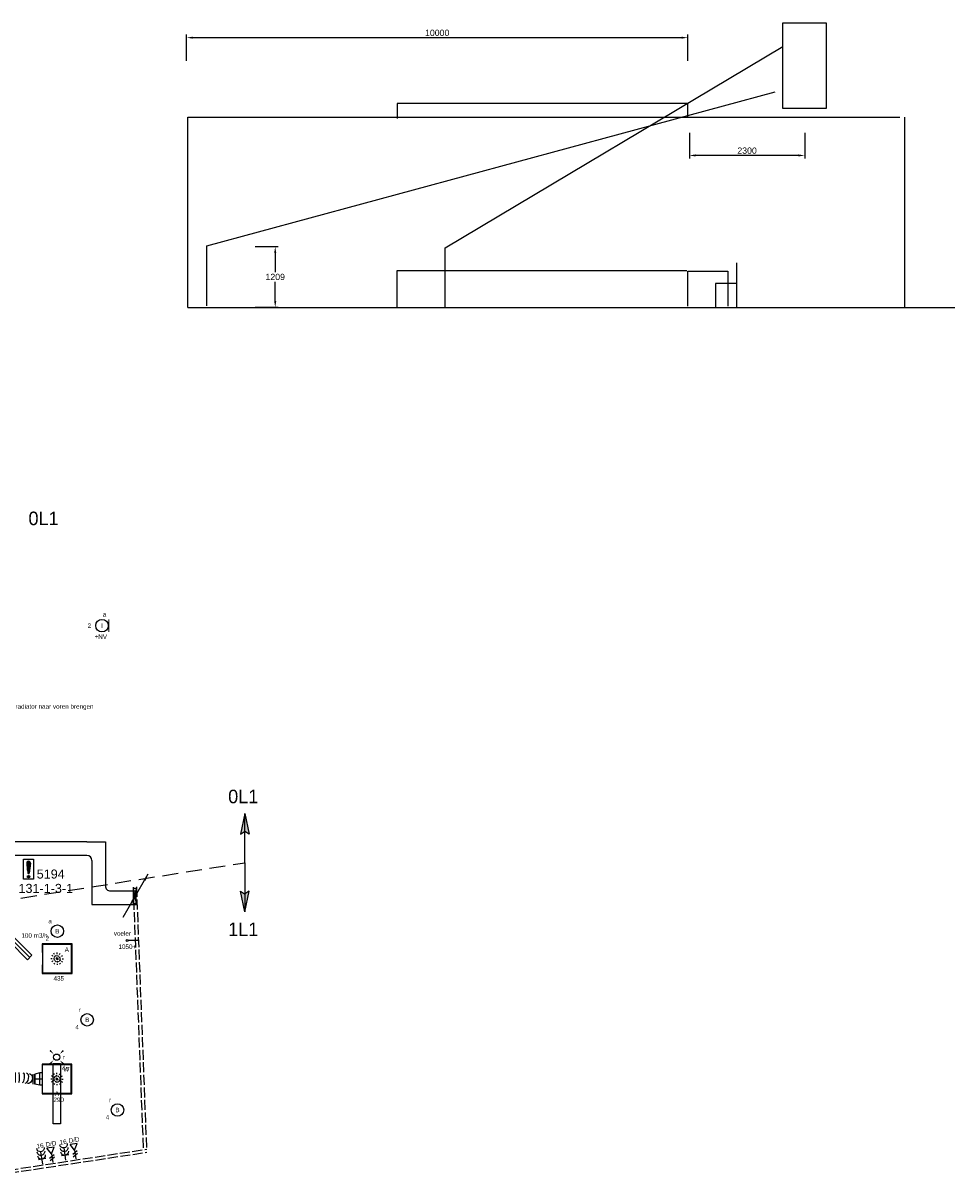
# Model space of a CAD drawing. Extents: x -138812 to 250702, y -18987 to 104055.
# Tile 94 of 193: x 94648 to 113237, y 13849 to 36863. Entities that reach past the tile are written whole.
import ezdxf
from ezdxf.enums import TextEntityAlignment as Align

# ---------------------------------------------------------------- set-up
doc = ezdxf.new("R2010")
doc.units = 0
doc.header["$LTSCALE"] = 50
for name, pattern in [('CENTER2', [28.575, 19.05, -3.175, 3.175, -3.175]), ('E_GOOT3', [5, 4, -1]), ('HIDDEN', [9.525, 6.35, -3.175]), ('STREEPJES', [0.1, 0.05, -0.05])]:
    doc.linetypes.add(name, pattern=pattern)
doc.layers.get('0').update_dxf_attribs({"linetype": 'CONTINUOUS'})
doc.layers.get('Defpoints').update_dxf_attribs({"linetype": 'CONTINUOUS'})
for name, color, linetype in [('brandmeldserienummers', 1, 'CONTINUOUS'), ('EL6131--', 2, 'CONTINUOUS'), ('EL6131--_WG', 2, 'CONTINUOUS'), ('EL6222--', 3, 'CONTINUOUS'), ('EL6311--', 3, 'CONTINUOUS'), ('EL6350--', 3, 'CONTINUOUS'), ('EL6441--', 3, 'CONTINUOUS'), ('EL6511--', 3, 'CONTINUOUS'), ('EM6131--', 1, 'CONTINUOUS'), ('WI561---', 1, 'CONTINUOUS'), ('WL570---_RETOUR', 112, 'CONTINUOUS'), ('WL570---_RETOUR_HL', 8, 'CONTINUOUS'), ('WL570---_RETOUR_RST', 2, 'CONTINUOUS'), ('WL570---_RETOUR_RST_HL', 1, 'CONTINUOUS'), ('WL570---_TOEVOER', 3, 'CONTINUOUS'), ('WL570---_TOEVOER_RST', 2, 'CONTINUOUS'), ('WL570---_TOEVOER_RST_HL', 1, 'CONTINUOUS'), ('WM570---_RETOUR_PR', 1, 'CONTINUOUS'), ('WM570---_RETOUR_RST_PR', 1, 'CONTINUOUS'), ('WM570---_TOEVOER', 1, 'CONTINUOUS'), ('WM570---_TOEVOER_PR', 1, 'CONTINUOUS'), ('WM570---_TOEVOER_RST_PR', 1, 'CONTINUOUS')]:
    doc.layers.add(name, color=color, linetype=linetype)
doc.styles.add('BURO-018', font='ARIAL.TTF', dxfattribs={"height": 90})
doc.styles.add('BURO-025', font='ARIAL.TTF', dxfattribs={"height": 125})
doc.styles.get("Standard").update_dxf_attribs({"font": 'ARIAL.TTF'})
doc.dimstyles.new('ISO-25', dxfattribs={"dimtxt": 2.5, "dimasz": 2.5, "dimexe": 1.25, "dimexo": 0.625, "dimtad": 1, "dimtih": 1, "dimdec": 4, "dimdsep": 46, "dimtxsty": 'Standard', "dimcen": 2.5, "dimadec": 0, "dimazin": 0, "dimtfac": 1, "dimtdec": 4, "dimtmove": 0, "dimatfit": 3, "dimfxl": 0, "dimtvp": 1, "dimtolj": 1, "dimtzin": 0, "dimarcsym": 0})

# ---------------------------------------------------------------- blocks, each defined once
blk = doc.blocks.new('E00172')
at = {"color": 0, "linetype": 'Continuous', "const_width": 0.5}
blk.add_lwpolyline([(-2.5, 0.75), (2.5, 0.75)], dxfattribs=at)
at = {"color": 0, "linetype": 'Continuous'}
blk.add_circle((0, 3.5), 2.5, dxfattribs=at)
at = {"color": 0, "linetype": 'Continuous', "style": 'BURO-018'}
for tag, p in [('E_GROEP', (0, 8.5)), ('E_GKAST', (0, 11.5)), ('E_SGROEP', (4.5, 8.5)), ('E_ARMCODE', (0, 3.5)), ('E_SLET', (4.5, 2.5))]:
    blk.add_attdef(tag, text='', height=1.8, dxfattribs=at).set_placement(p, align=Align.MIDDLE)
blk = doc.blocks.new('E00112')
at = {"color": 0, "linetype": 'Continuous'}
for p, q in [((0, 1), (-1, 1)), ((-1, 1), (-1, 0)), ((-1, 0), (0, 1)), ((-1, 1), (0, 0)), ((0, 0), (0, 1)), ((-1, 0), (0, 0))]:
    blk.add_line(p, q, dxfattribs=at)
blk = doc.blocks.new('E00107')
at = {"color": 0, "linetype": 'Continuous'}
blk.add_line((-5, -8.66), (5, 8.66), dxfattribs=at)
for points in [[(5, 8.66, 0, 1, 0), (3.5, 6.06, 1, 1, 0)], [(0, 0, 0, 1, 0), (-1.5, -2.6, 1, 1, 0)]]:
    blk.add_lwpolyline(points, format="xyseb", dxfattribs=at)
blk = doc.blocks.new('*X39')
at = {"color": 0}
for p, q in [((159.4, 200.26), (159.4, 201.95)), ((159.6, 198.67), (159.6, 202.13)), ((159.8, 197.35), (159.8, 202.22)), ((160, 197.25), (160, 202.25)), ((160.2, 197.35), (160.2, 202.22)), ((160.4, 198.67), (160.4, 202.13)), ((160.6, 200.26), (160.6, 201.95)), ((159.6, 195.7), (159.6, 196.3)), ((159.8, 195.54), (159.8, 196.46)), ((160, 195.5), (160, 196.5)), ((160.2, 195.54), (160.2, 196.46)), ((160.4, 195.7), (160.4, 196.3))]:
    blk.add_line(p, q, dxfattribs=at)
blk = doc.blocks.new('1116A7')
at = {"color": 0, "linetype": 'Continuous'}
for p, q in [((-2, -4), (-2, 4)), ((-2, 4), (2, 4)), ((-0.74, 2.41), (-0.25, -1.53)), ((0.74, 2.41), (0.25, -1.53)), ((2, 4), (2, -4)), ((2, -4), (-2, -4))]:
    blk.add_line(p, q, dxfattribs=at)
blk.add_circle((0, -3), 0.5, dxfattribs=at)
for centre, radius, start, end in [((0, 2.5), 0.75, 352.8192, 187.1808), ((0, -1.5), 0.25, 187.1808, 352.8192)]:
    blk.add_arc(centre, radius, start, end, dxfattribs=at)
blk.add_blockref('*X39', (-160, -199), dxfattribs=at)
at = {"color": 0, "linetype": 'Continuous', "style": 'BURO-018'}
blk.add_attdef('E_TEXT1', text='', height=1.8, dxfattribs=at).set_placement((0, 6.5), align=Align.MIDDLE)
at = {"color": 0, "linetype": 'Continuous', "style": 'BURO-018', "flags": 1}
blk.add_attdef('E_MATCODE', (0, 0), '', height=1.8, dxfattribs=at)
blk = doc.blocks.new('E001611207146')
at = {"color": 0}
for p, q in [((-12.07, -1.46), (-12.07, 1.46)), ((-12.07, 1.46), (12.07, 1.46)), ((12.07, 1.46), (12.07, -1.46)), ((12.07, -1.46), (-12.07, -1.46))]:
    blk.add_line(p, q, dxfattribs=at)
at = {"color": 0, "linetype": 'Continuous', "style": 'BURO-018'}
for tag, p in [('E_GROEP', (0, 5)), ('E_GKAST', (0, 8)), ('E_SGROEP', (4.5, 5)), ('E_ARMCODE', (0, 0)), ('E_SLET', (4.5, -3))]:
    blk.add_attdef(tag, text='', height=1.8, dxfattribs=at).set_placement(p, align=Align.MIDDLE)
blk = doc.blocks.new('E00411')
at = {"color": 0, "linetype": 'Continuous'}
blk.add_circle((0, 0), 1.25, dxfattribs=at)
for points in [[(-2.89, 2.4), (-2.4, 2.89), (-1.24, 1.24)], [(2.4, 2.89), (2.89, 2.4), (1.24, 1.24)], [(-2.4, -2.89), (-2.89, -2.4), (-1.24, -1.24)], [(2.89, -2.4), (2.4, -2.89), (1.24, -1.24)]]:
    blk.add_solid(points, dxfattribs=at)
at = {"color": 0, "linetype": 'Continuous', "style": 'BURO-018'}
for tag, p in [('E_SLET1', (0, 4.64)), ('E_GROEP', (0, 0)), ('E_GKAST', (0, 0))]:
    blk.add_attdef(tag, text='', height=1.8, dxfattribs=at).set_placement(p, align=Align.MIDDLE)
at = {"color": 0, "linetype": 'Continuous', "style": 'BURO-018', "flags": 1}
for tag in ['E_MATCODE', 'E_SGROEP']:
    blk.add_attdef(tag, text='', height=1.8, dxfattribs=at).set_placement((0, 0), align=Align.MIDDLE)
blk = doc.blocks.new('1115B3A')
at = {"color": 0, "linetype": 'Continuous'}
blk.add_circle((0, 0), 2.5, dxfattribs=at)
at = {"color": 0, "linetype": 'Continuous', "style": 'BURO-018'}
for tag, p in [('E_GROEP', (0, 5)), ('E_GKAST', (0, 8)), ('E_SGROEP', (4.5, 5)), ('E_ARMCODE', (0, 0)), ('E_SLET', (4.5, -1))]:
    blk.add_attdef(tag, text='', height=1.8, dxfattribs=at).set_placement(p, align=Align.MIDDLE)
blk = doc.blocks.new('111304B')
at = {"color": 0, "linetype": 'Continuous'}
for p, q in [((0, 1), (0, 6)), ((-1.5, 3), (1.5, 3))]:
    blk.add_line(p, q, dxfattribs=at)
for centre in [(0, 7.5), (0, 6), (0, 4.5)]:
    blk.add_arc(centre, 1.5, 180, 0, dxfattribs=at)
at = {"color": 0, "linetype": 'Continuous', "style": 'BURO-018'}
for tag, p in [('E_GKAST', (0, 13)), ('E_GROEP', (0, 10)), ('E_SGROEP', (4.5, 10))]:
    blk.add_attdef(tag, text='', height=1.8, dxfattribs=at).set_placement(p, align=Align.MIDDLE)
at = {"color": 0, "linetype": 'Continuous', "style": 'BURO-018', "flags": 1}
for tag, p in [('E_VERMCODE', (13, 10)), ('E_MATCODE', (0, 0))]:
    blk.add_attdef(tag, text='', height=1.8, dxfattribs=at).set_placement(p, align=Align.MIDDLE)
blk = doc.blocks.new('E00153')
at = {"color": 0, "linetype": 'Continuous'}
for p, q in [((-1.44, 7), (1.44, 7)), ((0, 4.5), (-1.44, 7)), ((0, 4.5), (1.44, 7)), ((-1, 4), (1, 2.85)), ((-1, 3), (1, 1.85)), ((0, 4.5), (0, 1))]:
    blk.add_line(p, q, dxfattribs=at)
at = {"color": 7, "style": 'BURO-018'}
for tag, p in [('E_COMMENT1', (-6, 12)), ('E_DCOM1', (-6, 9)), ('E_COMMENT2', (6, 12)), ('E_DCOM2', (6, 9))]:
    blk.add_attdef(tag, text='', height=1.8, dxfattribs=at).set_placement(p, align=Align.MIDDLE)
at = {"color": 0, "style": 'BURO-018'}
blk.add_attdef('E_TEXT1', text='', height=1.8, dxfattribs=at).set_placement((2.5, 6), align=Align.MIDDLE)
at = {"color": 0, "linetype": 'Continuous', "style": 'BURO-018', "flags": 1}
blk.add_attdef('E_MATCODE', text='', height=1.8, dxfattribs=at).set_placement((0, 0), align=Align.MIDDLE)
blk = doc.blocks.new('*U55')
at = {"color": 0, "ltscale": 10}
for p, q in [((0, 135, -2730), (526, 135, -2730)), ((0, -135, -2730), (526, -135, -2730))]:
    blk.add_line(p, q, dxfattribs=at)
at = {"layer": 'EM6131--', "color": 1, "style": 'BURO-018'}
blk.add_attdef('POSNR', text='', height=90, dxfattribs=at).set_placement((0, 0), align=Align.MIDDLE)
blk = doc.blocks.new('*U56')
at = {"color": 0, "ltscale": 10}
for p, q in [((0, 135, -2730), (508, 135, -2730)), ((0, -135, -2730), (508, -135, -2730))]:
    blk.add_line(p, q, dxfattribs=at)
at = {"layer": 'EM6131--', "color": 1, "style": 'BURO-018'}
blk.add_attdef('POSNR', text='', height=90, dxfattribs=at).set_placement((0, 0), align=Align.MIDDLE)
blk = doc.blocks.new('*U57')
at = {"color": 0, "ltscale": 10}
for p, q in [((135, -135, -2730), (135, 235, -2730)), ((-235, -135, -2730), (135, -135, -2730))]:
    blk.add_line(p, q, dxfattribs=at)
blk.add_arc((-235, 235, -2730), 100, 270, 0, dxfattribs=at)
at = {"layer": 'EM6131--', "color": 1, "style": 'BURO-018'}
blk.add_attdef('POSNR', text='', height=90, dxfattribs=at).set_placement((0, 0), align=Align.MIDDLE)
blk = doc.blocks.new('*U75')
at = {"color": 0, "ltscale": 10}
for p, q in [((-235, 135, -2730), (135, 135, -2730)), ((135, 135, -2730), (135, -235, -2730))]:
    blk.add_line(p, q, dxfattribs=at)
blk.add_arc((-235, -235, -2730), 100, 0, 90, dxfattribs=at)
at = {"layer": 'EM6131--', "color": 1, "style": 'BURO-018'}
blk.add_attdef('POSNR', text='', height=90, dxfattribs=at).set_placement((0, 0), align=Align.MIDDLE)
blk = doc.blocks.new('*U76')
at = {"color": 0, "ltscale": 10}
for p, q in [((0, 135, -2730), (1523, 135, -2730)), ((0, -135, -2730), (1523, -135, -2730))]:
    blk.add_line(p, q, dxfattribs=at)
at = {"layer": 'EM6131--', "color": 1, "style": 'BURO-018'}
blk.add_attdef('POSNR', text='', height=90, dxfattribs=at).set_placement((0, 0), align=Align.MIDDLE)
blk = doc.blocks.new('CVRINFO18')
at = {"color": 0, "linetype": 'Continuous', "style": 'BURO-025'}
for tag, p in [('CV_FABR', (0, 3)), ('CV_LENGTE', (0, 0)), ('CV_HOOGTE', (9, 0)), ('CV_TYPE', (18, 0)), ('CV_VENTIEL', (0, -3)), ('CV_VERM', (0, -6))]:
    blk.add_attdef(tag, p, '', height=1.8, dxfattribs=at)
blk = doc.blocks.new('*U234')
at = {"color": 0, "ltscale": 10}
for p, q in [((0, 100, -2950), (0, -100, -2950)), ((34, 100, -2950), (34, -100, -2950)), ((103, 100, -2950), (103, -100, -2950)), ((171, 100, -2950), (171, -100, -2950)), ((240, 100, -2950), (240, -100, -2950)), ((308, 100, -2950), (308, -100, -2950)), ((377, 100, -2950), (377, -100, -2950)), ((445, 100, -2950), (445, -100, -2950)), ((514, 100, -2950), (514, -100, -2950)), ((588, 100, -2950), (588, 100, -2950)), ((739, 88, -2950), (737, 88, -2950)), ((865, 69, -2950), (865, -131, -2950)), ((906, 69, -2950), (906, -131, -2950))]:
    blk.add_line(p, q, dxfattribs=at)
for centre, major_axis, ratio, start_param, end_param in [((585, 0, -2950), (2.6, 100), 0.121094, 3.138442, 6.280035), ((723, -11, -2950), (14.8, 98.9), 0.569148, 3.163182, 6.261596)]:
    blk.add_ellipse(centre, major_axis=major_axis, ratio=ratio, start_param=start_param, end_param=end_param, dxfattribs=at)
at = {"color": 0, "ltscale": 10, "extrusion": (0, 0, -1)}
for centre, major_axis, ratio, start_param, end_param in [((657, -4, -2950), (8.1, 99.7), 0.355934, 6.272736, 9.414328), ((778, -21, -2950), (24.2, 97.1), 0.747655, 6.239667, 9.38126)]:
    blk.add_ellipse(centre, major_axis=major_axis, ratio=ratio, start_param=start_param, end_param=end_param, dxfattribs=at)
at = {"layer": 'WM570---_TOEVOER_PR', "color": 1, "style": 'BURO-018'}
blk.add_attdef('POSNR', text='', height=90, dxfattribs=at).set_placement((0, 0), align=Align.MIDDLE)
blk = doc.blocks.new('*U237')
at = {"color": 0, "ltscale": 10}
for p, q in [((-53, 125, -2805), (0, 125, -2805)), ((0, 125, -2805), (99.1, 100, -2805)), ((0, 125, -2805), (0, -125, -2805)), ((0, 125, -2805), (0, -125, -2805)), ((0, 125, -2805), (0, -125, -2805)), ((99.1, 100, -2805), (99.1, -100, -2805)), ((99.1, 100, -2805), (99.1, -100, -2805)), ((-53, -125, -2805), (0, -125, -2805)), ((0, -125, -2805), (99.1, -100, -2805))]:
    blk.add_line(p, q, dxfattribs=at)
at = {"layer": 'WL570---_TOEVOER_RST_HL', "linetype": 'CENTER2'}
for p, q in [((-53, 0, -2805), (0, 0, -2805)), ((0, 0, -2805), (99.1, 0, -2805))]:
    blk.add_line(p, q, dxfattribs=at)
blk.add_circle((99.1, 0, -2805), 0.075, dxfattribs=at)
at = {"layer": 'WM570---_TOEVOER_RST_PR', "color": 1, "style": 'BURO-018'}
blk.add_attdef('POSNR', text='', height=90, dxfattribs=at).set_placement((0, 0), align=Align.MIDDLE)
blk = doc.blocks.new('*U367')
at = {"color": 0, "ltscale": 10}
for p, q in [((298, 298, -2782), (-298, 298, -2782)), ((-298, 298, -2782), (-298, 125, -2782)), ((286, 286, -2782), (-286, 286, -2782)), ((-286, -286, -2782), (-286, 286, -2782)), ((286, -286, -2782), (286, 286, -2782)), ((298, -298, -2782), (298, 298, -2782)), ((-298, -125, -2782), (-298, -298, -2782)), ((-298, -298, -2782), (298, -298, -2782)), ((286, -286, -2782), (-286, -286, -2782))]:
    blk.add_line(p, q, dxfattribs=at)
at = {"color": 8, "linetype": 'STREEPJES', "ltscale": 10}
for q in [(-125, 0, -2782), (-108, 62, -2782), (-108, -62, -2782), (-62, 108, -2782), (-62, -108, -2782), (0, 125, -2782), (62, 108, -2782), (108, 62, -2782), (0, -125, -2782), (62, -108, -2782), (108, -62, -2782), (125, 0, -2782)]:
    blk.add_line((0, 0, -2782), q, dxfattribs=at)
at = {"layer": 'WL570---_RETOUR_RST_HL', "linetype": 'CENTER2'}
blk.add_circle((0, 0, -2782), 0.075, dxfattribs=at)
at = {"layer": 'WL570---_RETOUR_RST', "color": 1, "style": 'BURO-018'}
for tag in ['MC', 'Q']:
    blk.add_attdef(tag, text='', height=90, dxfattribs=at).set_placement((0, 0), align=Align.MIDDLE)
at = {"layer": 'WM570---_RETOUR_RST_PR', "color": 1, "style": 'BURO-018'}
blk.add_attdef('POSNR', text='', height=90, dxfattribs=at).set_placement((0, 0), align=Align.MIDDLE)
blk = doc.blocks.new('*U369')
at = {"color": 0, "ltscale": 10}
for p, q in [((298, 298, -2782), (-298, 298, -2782)), ((-298, 298, -2782), (-298, 125, -2782)), ((286, 286, -2782), (-286, 286, -2782)), ((-286, -286, -2782), (-286, 286, -2782)), ((286, -286, -2782), (286, 286, -2782)), ((298, -298, -2782), (298, 298, -2782)), ((-298, -125, -2782), (-298, -298, -2782)), ((-298, -298, -2782), (298, -298, -2782)), ((286, -286, -2782), (-286, -286, -2782))]:
    blk.add_line(p, q, dxfattribs=at)
at = {"color": 8, "linetype": 'STREEPJES', "ltscale": 10}
for q in [(-125, 0, -2782), (-108, 62, -2782), (-108, -62, -2782), (-62, 108, -2782), (-62, -108, -2782), (0, 125, -2782), (62, 108, -2782), (108, 62, -2782), (0, -125, -2782), (62, -108, -2782), (108, -62, -2782), (125, 0, -2782)]:
    blk.add_line((0, 0, -2782), q, dxfattribs=at)
at = {"layer": 'WL570---_TOEVOER_RST_HL', "linetype": 'CENTER2'}
blk.add_circle((0, 0, -2782), 0.075, dxfattribs=at)
at = {"layer": 'WL570---_TOEVOER_RST', "color": 1, "style": 'BURO-018'}
for tag in ['MC', 'Q']:
    blk.add_attdef(tag, text='', height=90, dxfattribs=at).set_placement((0, 0), align=Align.MIDDLE)
at = {"layer": 'WM570---_TOEVOER_RST_PR', "color": 1, "style": 'BURO-018'}
blk.add_attdef('POSNR', text='', height=90, dxfattribs=at).set_placement((0, 0), align=Align.MIDDLE)
blk = doc.blocks.new('*U610')
at = {"color": 0, "ltscale": 10}
for p, q in [((0, 62, -3000), (494, 62, -3000)), ((0, -63, -3000), (0, 62, -3000)), ((494, 62, -3000), (494, -63, -3000)), ((0, -63, -3000), (494, -63, -3000))]:
    blk.add_line(p, q, dxfattribs=at)
at = {"layer": 'WL570---_RETOUR_HL', "linetype": 'CENTER2'}
blk.add_line((0, 0, -3000), (494, 0, -3000), dxfattribs=at)
at = {"layer": 'WM570---_RETOUR_PR', "color": 1, "style": 'BURO-018'}
blk.add_attdef('POSNR', text='', height=90, dxfattribs=at).set_placement((0, 0), align=Align.MIDDLE)
blk = doc.blocks.new('*D2039')
at = {"layer": 'Defpoints', "color": 0, "transparency": 16777216}
for p in [(107941, 34703), (110241, 34703), (107941, 34223)]:
    blk.add_point(p, dxfattribs=at)
at = {"layer": 'WL570---_RETOUR', "color": 0, "lineweight": -2, "transparency": 16777216}
for p, q in [((107941, 34672), (107941, 34160)), ((110241, 34672), (110241, 34160)), ((110116, 34223), (108066, 34223))]:
    blk.add_line(p, q, dxfattribs=at)
at = {"layer": 'WL570---_RETOUR', "color": 0, "transparency": 16777216}
for points in [[(108066, 34244), (108066, 34202), (107941, 34223)], [(110116, 34244), (110116, 34202), (110241, 34223)]]:
    blk.add_solid(points, dxfattribs=at)
at = {"layer": 'WL570---_RETOUR', "color": 0, "transparency": 16777216, "insert": (109091, 34318), "char_height": 125, "attachment_point": 5}
blk.add_mtext('\\A1;2300', dxfattribs=at)
blk = doc.blocks.new('*D2040')
at = {"layer": 'Defpoints', "color": 0, "transparency": 16777216}
for p in [(97909, 36572), (97909, 36082), (107909, 36082)]:
    blk.add_point(p, dxfattribs=at)
at = {"layer": 'WL570---_RETOUR', "color": 0, "lineweight": -2, "transparency": 16777216}
for p, q in [((97909, 36113), (97909, 36635)), ((107909, 36113), (107909, 36635)), ((107784, 36572), (98034, 36572))]:
    blk.add_line(p, q, dxfattribs=at)
at = {"layer": 'WL570---_RETOUR', "color": 0, "transparency": 16777216}
for points in [[(98034, 36593), (98034, 36552), (97909, 36572)], [(107784, 36593), (107784, 36552), (107909, 36572)]]:
    blk.add_solid(points, dxfattribs=at)
at = {"layer": 'WL570---_RETOUR', "color": 0, "transparency": 16777216, "insert": (102909, 36668), "char_height": 125, "attachment_point": 5}
blk.add_mtext('\\A1;10000', dxfattribs=at)
blk = doc.blocks.new('*D2041')
at = {"layer": 'Defpoints', "color": 0, "transparency": 16777216}
for p in [(99244, 32404), (99678, 32404), (99244, 31194)]:
    blk.add_point(p, dxfattribs=at)
at = {"layer": 'WL570---_RETOUR', "color": 0, "lineweight": -2, "transparency": 16777216}
for p, q in [((99275, 32404), (99740, 32404)), ((99678, 32279), (99678, 31894)), ((99678, 31319), (99678, 31704)), ((99275, 31194), (99740, 31194))]:
    blk.add_line(p, q, dxfattribs=at)
at = {"layer": 'WL570---_RETOUR', "color": 0, "transparency": 16777216}
for points in [[(99657, 32279), (99699, 32279), (99678, 32404)], [(99657, 31319), (99699, 31319), (99678, 31194)]]:
    blk.add_solid(points, dxfattribs=at)
at = {"layer": 'WL570---_RETOUR', "color": 0, "transparency": 16777216, "insert": (99678, 31799), "char_height": 125, "attachment_point": 5}
blk.add_mtext('\\A1;1209', dxfattribs=at)

msp = doc.modelspace()

# ---------------------------------------------------------------- linework, layer by layer
at = {"layer": 'EL6131--_WG', "linetype": 'E_GOOT3'}
for p, q in [((96843.41951, 19626.61233, 3000), (97044.77565, 14406.9468, 3000)), ((96908.60009, 19632.53407, 3000), (97109.95623, 14412.86854, 3000)), ((93860.80004, 13908.25437, 3000), (97116.9521, 14402.12312, 3000)), ((93869.80099, 13848.93335, 3000), (97115.39392, 14341.19994, 3000))]:
    msp.add_line(p, q, dxfattribs=at)
at = {"layer": 'EL6311--', "color": 4, "linetype": 'Continuous'}
for p, q in [((99069.30908, 21097.06461), (98982.4967, 20684.76908)), ((99069.30908, 20116.41756), (99069.30908, 21097.06461)), ((99069.30908, 21097.06461), (99156.12147, 20684.76908)), ((98982.4967, 20684.76908), (99067.234, 20738.65676)), ((99156.12147, 20684.76908), (99071.38417, 20738.65676)), ((99069.30908, 20116.41756), (99069.30908, 19135.77051)), ((99069.30908, 19135.77051), (98982.4967, 19548.06604)), ((98982.4967, 19548.06604), (99067.234, 19494.17837)), ((99069.30908, 19135.77051), (99156.12147, 19548.06604)), ((99156.12147, 19548.06604), (99071.38417, 19494.17837))]:
    msp.add_line(p, q, dxfattribs=at)
at = {"layer": 'EL6311--', "color": 4, "linetype": 'HIDDEN'}
msp.add_line((93664.90121, 19263.66034), (99069.30908, 20116.41756), dxfattribs=at)
at = {"layer": 'EL6311--', "color": 4, "linetype": 'Continuous'}
for points in [[(99069.30908, 21097.06461), (98982.4967, 20684.76908), (99067.234, 20738.65676)], [(99069.30908, 21097.06461), (99156.12147, 20684.76908), (99071.38417, 20738.65676)], [(99069.30908, 19135.77051), (98982.4967, 19548.06604), (99067.234, 19494.17837)], [(99069.30908, 19135.77051), (99156.12147, 19548.06604), (99071.38417, 19494.17837)]]:
    msp.add_solid(points, dxfattribs=at)
at = {"layer": 'WL570---_RETOUR'}
for p, q in [((110677.73641, 36863.22235), (109797.73641, 36863.22235)), ((109797.73641, 36863.22235), (109797.73641, 35165.5883)), ((110677.73641, 35163.22235), (110677.73641, 36863.22235)), ((103071.29613, 32377.57713), (109802.21101, 36394.39635)), ((98315.54371, 32421.58245), (109651.32448, 35492.77197)), ((107911.21052, 35258.39365), (102111.21052, 35258.39365)), ((102111.21052, 35258.39365), (102111.21052, 34963.09181)), ((107911.21052, 34984.06496), (107911.21052, 35258.39365)), ((97934.83231, 34989.45704), (112137.14462, 34989.45704)), ((97934.83231, 31189.45704), (97934.83231, 34989.45704)), ((109797.73641, 35163.22235), (110677.73641, 35163.22235)), ((112237.31846, 31189.45704), (112237.31846, 34989.45704)), ((98315.54371, 31221.58245), (98315.54371, 32421.58245)), ((103071.29613, 31177.57713), (103071.29613, 32377.57713)), ((108878.08167, 32084.39158), (108878.08167, 31202.95386)), ((107887.33531, 31924.35727), (102106.56278, 31924.35727)), ((102106.56278, 31924.35727), (102106.56278, 31197.5847)), ((107905.98273, 31216.22005), (107905.98273, 31916.22005)), ((107905.98273, 31916.22005), (108705.98273, 31916.22005)), ((108705.98273, 31916.22005), (108705.98273, 31216.22005)), ((108866.47611, 31666.86849), (108460.27916, 31666.86849)), ((108460.27916, 31666.86849), (108460.27916, 31179.75808)), ((97934.83231, 31189.45704), (113237.09598, 31189.45704)), ((96962.18496, 18566.65364, -2700), (96740.89943, 18566.65364, -2700))]:
    msp.add_line(p, q, dxfattribs=at)
msp.add_circle((96723.22713, 18566.60544, -2700), 19.17445, dxfattribs=at)

# ---------------------------------------------------------------- block references
at = {"layer": 'EL6131--'}
for name, p, rotation in [('*U76', (95920.41255, 20395.30908, 2730), 180), ('*U56', (96155.41255, 20160.30908, 2730), 270), ('*U57', (96155.41255, 19417.55105, 2730), 270)]:
    msp.add_blockref(name, p, dxfattribs=dict(at, rotation=rotation))
for name, p in [('*U75', (96155.41255, 20395.30908, 2730)), ('*U55', (96390.41255, 19417.55105, 2730))]:
    msp.add_blockref(name, p, dxfattribs=at)
at = {"layer": 'EL6222--'}
ref = msp.add_blockref('111304B', (95050.63651, 14055.10254), dxfattribs=dict(at, xscale=-49.99999999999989, yscale=50, zscale=50, rotation=8.740408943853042))
ref.add_attrib('E_GROEP', '16', dxfattribs={"layer": '0', "color": 1, "linetype": 'Continuous', "height": 90, "rotation": 8.740408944, "style": 'BURO-018'}).set_placement((94986.78536, 14470.41249), align=Align.MIDDLE)
ref = msp.add_blockref('111304B', (95511.49832, 14130.88985), dxfattribs=dict(at, xscale=-49.99999999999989, yscale=50, zscale=50, rotation=8.740408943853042))
ref.add_attrib('E_GROEP', '16', dxfattribs={"layer": '0', "color": 1, "linetype": 'Continuous', "height": 90, "rotation": 8.740408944, "style": 'BURO-018'}).set_placement((95447.64717, 14546.1998), align=Align.MIDDLE)
at = {"layer": 'EL6311--'}
ref = msp.add_blockref('E00172', (96396.89642, 24844.72983), dxfattribs=dict(at, xscale=50, yscale=50, zscale=50, rotation=90))
ref.add_attrib('E_ARMCODE', 'I', dxfattribs={"layer": '0', "color": 1, "linetype": 'Continuous', "height": 90, "style": 'BURO-018'}).set_placement((96221.89642, 24844.72983), align=Align.MIDDLE)
ref.add_attrib('E_SLET', 'a', dxfattribs={"layer": '0', "color": 1, "linetype": 'Continuous', "height": 90, "style": 'BURO-018'}).set_placement((96271.89642, 25069.72983), align=Align.MIDDLE)
ref.add_attrib('E_GROEP', '2', dxfattribs={"layer": '0', "color": 1, "linetype": 'Continuous', "height": 90, "style": 'BURO-018'}).set_placement((95971.89642, 24844.72983), align=Align.MIDDLE)
ref = msp.add_blockref('1115B3A', (95332.54191, 18750.57143), dxfattribs=dict(at, xscale=50.00000000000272, yscale=50.00000000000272, zscale=50, rotation=171.1197738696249))
ref.add_attrib('E_ARMCODE', 'B', dxfattribs={"layer": '0', "color": 1, "linetype": 'Continuous', "height": 90, "style": 'BURO-018'}).set_placement((95332.54191, 18750.57143), align=Align.MIDDLE)
ref.add_attrib('E_SLET', 'a', dxfattribs={"layer": '0', "color": 1, "linetype": 'Continuous', "height": 90, "style": 'BURO-018'}).set_placement((95186.65424, 18950.48839), align=Align.MIDDLE)
ref.add_attrib('E_GROEP', '2', dxfattribs={"layer": '0', "color": 1, "linetype": 'Continuous', "height": 90, "style": 'BURO-018'}).set_placement((95132.62495, 18604.68377), align=Align.MIDDLE)
ref = msp.add_blockref('1115B3A', (95927.21938, 16982.90189), dxfattribs=dict(at, xscale=50.00000000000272, yscale=50.00000000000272, zscale=50, rotation=171.1197738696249))
ref.add_attrib('E_ARMCODE', 'B', dxfattribs={"layer": '0', "color": 1, "linetype": 'Continuous', "height": 90, "style": 'BURO-018'}).set_placement((95927.21938, 16982.90189), align=Align.MIDDLE)
ref.add_attrib('E_SLET', 'r', dxfattribs={"layer": '0', "color": 1, "linetype": 'Continuous', "height": 90, "style": 'BURO-018'}).set_placement((95781.33172, 17182.81885), align=Align.MIDDLE)
ref.add_attrib('E_GROEP', '4', dxfattribs={"layer": '0', "color": 1, "linetype": 'Continuous', "height": 90, "style": 'BURO-018'}).set_placement((95727.30242, 16837.01423), align=Align.MIDDLE)
ref = msp.add_blockref('E00411', (95318.97362, 16237.94086), dxfattribs=dict(at, xscale=50, yscale=50, zscale=50))
ref.add_attrib('E_SLET1', 'r', dxfattribs={"layer": '0', "color": 1, "linetype": 'Continuous', "height": 90, "style": 'BURO-018'}).set_placement((95466.83199, 16237.94086), align=Align.MIDDLE)
ref = msp.add_blockref('E001611207146', (95322.63725, 15510.08501), dxfattribs=dict(at, xscale=50, yscale=50, zscale=50, rotation=90))
ref.add_attrib('E_ARMCODE', 'A', dxfattribs={"layer": '0', "color": 1, "linetype": 'Continuous', "height": 90, "style": 'BURO-018'}).set_placement((95322.63725, 15510.08501), align=Align.MIDDLE)
ref.add_attrib('E_SLET', 'r', dxfattribs={"layer": '0', "color": 1, "linetype": 'Continuous', "height": 90, "style": 'BURO-018'}).set_placement((95530.95311, 16008.38901), align=Align.MIDDLE)
ref.add_attrib('E_GROEP', '4', dxfattribs={"layer": '0', "color": 1, "linetype": 'Continuous', "height": 90, "style": 'BURO-018'}).set_placement((95459.30167, 16019.72848), align=Align.MIDDLE)
ref = msp.add_blockref('1115B3A', (96531.18198, 15184.97841), dxfattribs=dict(at, xscale=50.00000000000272, yscale=50.00000000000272, zscale=50, rotation=171.1197738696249))
ref.add_attrib('E_ARMCODE', 'B', dxfattribs={"layer": '0', "color": 1, "linetype": 'Continuous', "height": 90, "style": 'BURO-018'}).set_placement((96531.18198, 15184.97841), align=Align.MIDDLE)
ref.add_attrib('E_SLET', 'r', dxfattribs={"layer": '0', "color": 1, "linetype": 'Continuous', "height": 90, "style": 'BURO-018'}).set_placement((96385.29431, 15384.89536), align=Align.MIDDLE)
ref.add_attrib('E_GROEP', '4', dxfattribs={"layer": '0', "color": 1, "linetype": 'Continuous', "height": 90, "style": 'BURO-018'}).set_placement((96331.26502, 15039.09074), align=Align.MIDDLE)
at = {"layer": 'EL6350--', "xscale": 50, "yscale": 50, "zscale": 50}
msp.add_blockref('E00107', (96896.03498, 19462.88033), dxfattribs=at)
at = {"layer": 'EL6350--', "xscale": 60.00000000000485, "yscale": 300, "zscale": 60, "rotation": 359.9349117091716}
msp.add_blockref('E00112', (96907.24054, 19304.29392, 3000), dxfattribs=at)
at = {"layer": 'EL6441--'}
ref = msp.add_blockref('E00153', (95249.36533, 14085.04796), dxfattribs=dict(at, xscale=-49.99999999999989, yscale=50, zscale=50, rotation=8.740408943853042))
ref.add_attrib('E_TEXT1', 'D/D', dxfattribs={"layer": '0', "color": 1, "height": 90, "rotation": 8.740408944, "style": 'BURO-018'}).set_placement((95204.38697, 14512.56418), align=Align.MIDDLE)
ref = msp.add_blockref('E00153', (95710.22713, 14160.83527), dxfattribs=dict(at, xscale=-49.99999999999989, yscale=50, zscale=50, rotation=8.740408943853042))
ref.add_attrib('E_TEXT1', 'D/D', dxfattribs={"layer": '0', "color": 1, "height": 90, "rotation": 8.740408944, "style": 'BURO-018'}).set_placement((95665.24877, 14588.35149), align=Align.MIDDLE)
at = {"layer": 'EL6511--', "xscale": 50, "yscale": 50, "zscale": 50}
msp.add_blockref('1116A7', (94758.15277, 19986.49341), dxfattribs=at)
at = {"layer": 'WI561---'}
ref = msp.add_blockref('CVRINFO18', (93873.692, 23188.1254, 120), dxfattribs=dict(at, xscale=50, yscale=50, zscale=50))
ref.add_attrib('CV_LENGTE', 'bestaande radiator naar voren brengen', (93873.692, 23188.1254, 120), dxfattribs={"layer": '0', "color": 1, "linetype": 'Continuous', "height": 90, "style": 'BURO-018'})
at = {"layer": 'WL570---_RETOUR', "rotation": 315}
msp.add_blockref('*U610', (94432.80181, 18575.7799, 3000), dxfattribs=at)
at = {"layer": 'WL570---_RETOUR_RST'}
ref = msp.add_blockref('*U367', (95326.82441, 18201.87337, 2782.5), dxfattribs=at)
ref.add_attrib('Q', '435', dxfattribs={"color": 1, "height": 90, "style": 'BURO-018'}).set_placement((95361.30065, 17808.85456), align=Align.MIDDLE)
ref.add_attrib('MC', 'A', dxfattribs={"color": 1, "height": 90, "style": 'BURO-018'}).set_placement((95521.06878, 18382.6408), align=Align.MIDDLE)
at = {"layer": 'WL570---_TOEVOER'}
msp.add_blockref('*U234', (93979.53693, 15831.67221, 2950), dxfattribs=at)
at = {"layer": 'WL570---_TOEVOER_RST', "rotation": 180}
msp.add_blockref('*U237', (94984.3554, 15800.99441, 2805), dxfattribs=at)
at = {"layer": 'WL570---_TOEVOER_RST'}
ref = msp.add_blockref('*U369', (95323.8554, 15800.99441, 2782.5), dxfattribs=at)
ref.add_attrib('Q', '290', dxfattribs={"color": 1, "height": 90, "style": 'BURO-018'}).set_placement((95359.02541, 15386.34309), align=Align.MIDDLE)
ref.add_attrib('MC', 'W', dxfattribs={"color": 1, "height": 90, "style": 'BURO-018'}).set_placement((95511.35785, 15994.79243), align=Align.MIDDLE)

# ---------------------------------------------------------------- texts
at = {"layer": 'brandmeldserienummers', "color": 1, "style": 'BURO-018'}
for s, p in [('5194', (94920.15725, 19800.41056)), ('131-1-3-1', (94555.97259, 19513.88382))]:
    msp.add_text(s, height=180, dxfattribs=at).set_placement(p)
at = {"layer": 'EL6311--', "color": 1, "style": 'BURO-018'}
msp.add_text('+NV', height=90, dxfattribs=at).set_placement((96074.78394, 24580.11626))
at = {"layer": 'EL6311--', "color": 4, "linetype": 'Continuous', "char_height": 270, "width": 1544.9480946, "attachment_point": 1, "style": 'BURO-018'}
for s, insert in [('{\\fFutura Bk|b0|i0|c0|p34;0L1}', (94755.91003, 27118.95896)), ('{\\fFutura Bk|b0|i0|c0|p34;0L1}', (98739.39014, 21572.42966)), ('{\\fFutura Bk|b0|i0|c0|p34;1L1}', (98739.39014, 18923.3075))]:
    msp.add_mtext(s, dxfattribs=dict(at, insert=insert))
at = {"layer": 'WL570---_RETOUR', "style": 'BURO-018'}
for s, p in [('voeler', (96458.23717, 18661.81716, -2700)), ('1050+', (96551.44314, 18395.76661, -2700))]:
    msp.add_text(s, height=90, dxfattribs=at).set_placement(p)
at = {"layer": 'WM570---_TOEVOER', "style": 'BURO-018'}
msp.add_text('100 m3/h', height=90, dxfattribs=at).set_placement((94614.23321, 18618.50585))

# ---------------------------------------------------------------- dimensions: what is measured, and where the dimension line sits
at = {"layer": 'WL570---_RETOUR'}
for base, p1, p2, picture, middle in [((97908.7187, 36572.45693), (107908.7187, 36082.01329), (97908.7187, 36082.01329), '*D2040', (102908.7187, 36667.52855)), ((107940.84745, 34222.98715), (110240.84745, 34703.34944), (107940.84745, 34703.34944), '*D2039', (109090.84745, 34318.10141))]:
    dim = msp.add_linear_dim(base=base, p1=p1, p2=p2, dimstyle='ISO-25', override={"dimscale": 50, "dimdec": 0}, dxfattribs=at)
    dim.commit()
    dim.dimension.update_dxf_attribs({"geometry": picture, "text_midpoint": middle})
dim = msp.add_linear_dim(base=(99677.68341, 32403.61964), p1=(99243.55186, 31194.12193), p2=(99243.55186, 32403.61964), angle=90, dimstyle='ISO-25', override={"dimscale": 50, "dimdec": 0}, dxfattribs=at)
dim.commit()
dim.dimension.update_dxf_attribs({"geometry": '*D2041', "text_midpoint": (99677.68341, 31798.87079)})

doc.saveas('drawing.dxf')
